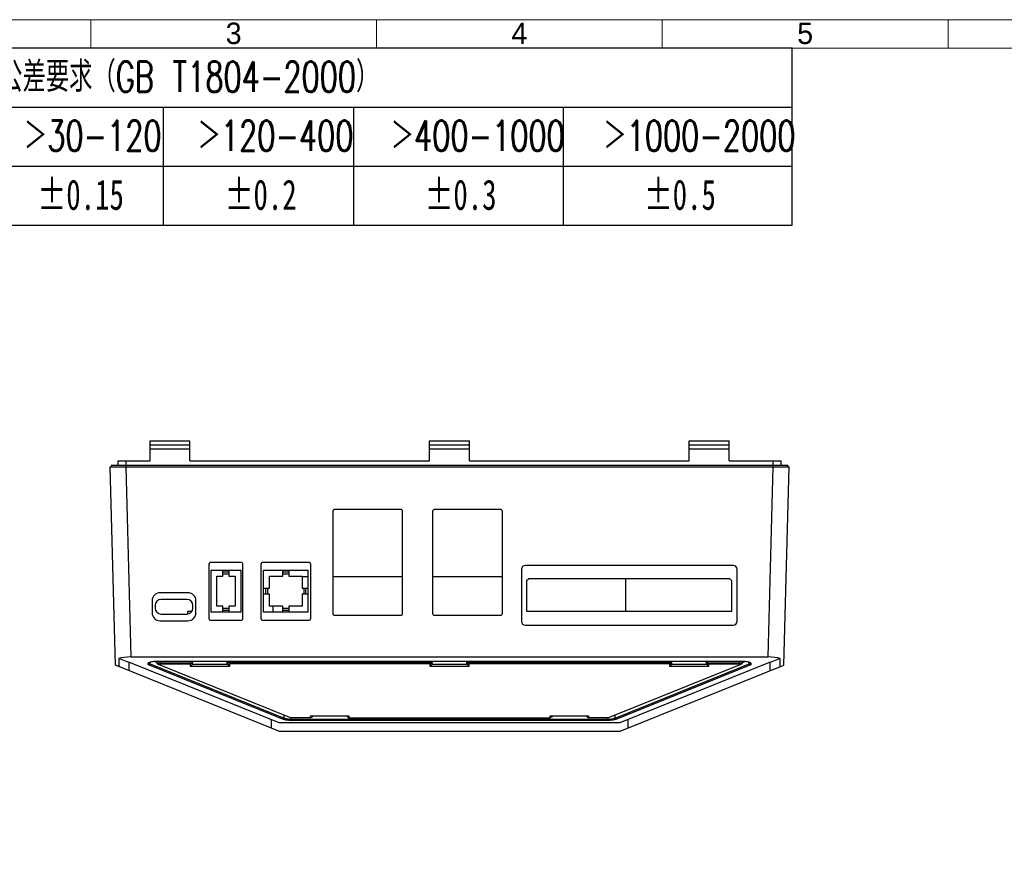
# Model space of a CAD drawing. Header units: millimetres. Extents: x 2672 to 3854, y 1493 to 2329.
# Tile 5 of 13: x 2919 to 3165, y 2077 to 2291. Entities that reach past the tile are written whole.
import ezdxf

# ---------------------------------------------------------------- set-up
doc = ezdxf.new("R2010")
doc.units = ezdxf.units.MM
doc.linetypes.add('CENTERLINE', pattern=[30, 12, -1.5, 3, -1.5, 12])
doc.linetypes.add('SLD-实线', pattern=[0])
doc.layers.add('框', color=1, linetype='CENTERLINE', lineweight=5)
doc.layers.add('蓝色线', color=5, linetype='SLD-实线')
doc.styles.add('SLDTEXTSTYLE6', font='TXT', dxfattribs={"width": 0.7, "bigfont": 'bigfont'})
doc.styles.add('SLDTEXTSTYLE7', font='TXT', dxfattribs={"width": 0.7})
doc.styles.get("Standard").update_dxf_attribs({"font": 'arial.ttf'})

# ---------------------------------------------------------------- blocks, each defined once
blk = doc.blocks.new('SW_TABLEANNOTATION_0')
at = {"layer": '蓝色线', "color": 0}
for p, q in [((95.591, 0), (0, 0)), ((95.591, -12.385), (95.591, 0)), ((0, -4.128), (95.591, -4.128)), ((51.578, -4.128), (51.578, -12.385)), ((64.888, -4.128), (64.888, -12.385)), ((79.559, -4.128), (79.559, -12.385)), ((0, -8.257), (95.591, -8.257)), ((0, -12.385), (95.591, -12.385))]:
    blk.add_line(p, q, dxfattribs=at)
at = {"layer": '蓝色线', "color": 0, "attachment_point": 1}
for s, insert, char_height, style in [('未注线性尺寸公差要求（GB T1804-2000）', (30.319, -0.929), 2.11667, 'SLDTEXTSTYLE6'), ('＞30-120', (41.825, -5.057), 2.1167, 'SLDTEXTSTYLE6'), ('＞120-400', (53.982, -5.057), 2.1167, 'SLDTEXTSTYLE6'), ('＞400-1000', (67.5, -5.057), 2.1167, 'SLDTEXTSTYLE6'), ('＞1000-2000', (82.379, -5.057), 2.1167, 'SLDTEXTSTYLE6'), ('±0.15', (42.769, -9.185), 2.1167, 'SLDTEXTSTYLE7'), ('±0.2', (55.871, -9.185), 2.1167, 'SLDTEXTSTYLE7'), ('±0.3', (69.862, -9.185), 2.1167, 'SLDTEXTSTYLE7'), ('±0.5', (85.213, -9.185), 2.1167, 'SLDTEXTSTYLE7')]:
    blk.add_mtext(s, dxfattribs=dict(at, insert=insert, char_height=char_height, style=style))

msp = doc.modelspace()

# ---------------------------------------------------------------- linework, layer by layer
at = {"color": 7, "linetype": 'Continuous'}
for p, q in [((2951.176, 2180.696), (2951.176, 2185.696)), ((2951.176, 2185.696), (2961.176, 2185.696)), ((2951.176, 2184.696), (2961.176, 2184.696)), ((2961.176, 2180.696), (2961.176, 2185.696)), ((3021.176, 2180.696), (3021.176, 2185.696)), ((3021.176, 2185.696), (3031.176, 2185.696)), ((3021.176, 2184.696), (3031.176, 2184.696)), ((3031.176, 2180.696), (3031.176, 2185.696)), ((3086.176, 2185.696), (3096.176, 2185.696)), ((3086.176, 2180.696), (3086.176, 2185.696)), ((3086.176, 2184.696), (3096.176, 2184.696)), ((3096.176, 2180.696), (3096.176, 2185.696)), ((2951.176, 2183.696), (2961.176, 2183.696)), ((3021.176, 2183.696), (3031.176, 2183.696)), ((3086.176, 2183.696), (3096.176, 2183.696)), ((2941.476, 2179.496), (2941.476, 2179.196)), ((3110.876, 2179.496), (2941.476, 2179.496)), ((2943.176, 2179.496), (2943.176, 2180.696)), ((2943.176, 2180.696), (2951.176, 2180.696)), ((2945.175, 2179.196), (2945.175, 2180.696)), ((2961.176, 2180.696), (3021.176, 2180.696)), ((3031.176, 2180.696), (3086.176, 2180.696)), ((3096.176, 2180.696), (3109.176, 2180.696)), ((3107.178, 2179.196), (3107.178, 2180.696)), ((3109.176, 2179.496), (3109.176, 2180.696)), ((3110.876, 2179.496), (3110.876, 2179.196)), ((2942.486, 2129.496), (2941.184, 2179.196)), ((2941.184, 2179.196), (3111.169, 2179.196)), ((2946.43, 2131.571), (2945.183, 2179.196)), ((3105.923, 2131.571), (3107.17, 2179.196)), ((3109.867, 2129.496), (3111.169, 2179.196)), ((2996.926, 2167.996), (2996.926, 2142.496)), ((3013.926, 2168.496), (2997.426, 2168.496)), ((3014.426, 2142.496), (3014.426, 2167.996)), ((3021.926, 2167.996), (3021.926, 2142.496)), ((3038.926, 2168.496), (3022.426, 2168.496)), ((3039.426, 2142.496), (3039.426, 2167.996)), ((2973.926, 2155.246), (2966.426, 2155.246)), ((2990.926, 2155.246), (2979.426, 2155.246)), ((2965.926, 2154.746), (2965.926, 2141.246)), ((2966.376, 2153.296), (2966.376, 2142.746)), ((2966.376, 2153.296), (2973.976, 2153.296)), ((2969.426, 2151.796), (2969.426, 2153.296)), ((2970.926, 2152.796), (2969.426, 2152.796)), ((2970.926, 2153.296), (2970.926, 2151.796)), ((2973.976, 2142.746), (2973.976, 2153.296)), ((2974.426, 2141.246), (2974.426, 2154.746)), ((2978.926, 2154.746), (2978.926, 2141.246)), ((2979.626, 2142.746), (2979.626, 2153.296)), ((2979.626, 2153.296), (2990.726, 2153.296)), ((2984.426, 2151.796), (2984.426, 2153.296)), ((2985.926, 2152.796), (2984.426, 2152.796)), ((2985.926, 2153.296), (2985.926, 2151.796)), ((2990.726, 2153.296), (2990.726, 2142.746)), ((2991.426, 2141.246), (2991.426, 2154.746)), ((3044.176, 2153.496), (3044.176, 2140.496)), ((3097.176, 2154.496), (3045.176, 2154.496)), ((3098.176, 2140.496), (3098.176, 2153.496)), ((2967.876, 2144.246), (2967.876, 2151.796)), ((2967.876, 2151.796), (2969.426, 2151.796)), ((2970.926, 2152.296), (2969.426, 2152.296)), ((2970.926, 2151.796), (2972.476, 2151.796)), ((2972.476, 2151.796), (2972.476, 2144.246)), ((2981.126, 2148.771), (2981.126, 2151.796)), ((2981.126, 2151.796), (2984.426, 2151.796)), ((2985.926, 2152.296), (2984.426, 2152.296)), ((2985.926, 2151.796), (2989.226, 2151.796)), ((2989.226, 2151.796), (2989.226, 2148.771)), ((2990.726, 2151.596), (2989.226, 2151.596)), ((3014.426, 2151.596), (2996.926, 2151.596)), ((3039.426, 2151.596), (3021.926, 2151.596)), ((3045.984, 2151.096), (3045.476, 2150.588)), ((3045.476, 2150.588), (3045.476, 2142.996)), ((3096.369, 2151.096), (3045.984, 2151.096)), ((3070.326, 2142.996), (3070.326, 2151.096)), ((3096.876, 2150.588), (3096.369, 2151.096)), ((3096.876, 2142.996), (3096.876, 2150.588)), ((2960.676, 2147.646), (2953.676, 2147.646)), ((2979.626, 2148.771), (2981.126, 2148.771)), ((2980.126, 2148.771), (2980.126, 2147.271)), ((2980.626, 2148.771), (2980.626, 2147.271)), ((2989.226, 2148.771), (2990.726, 2148.771)), ((2989.726, 2147.271), (2989.726, 2148.771)), ((2990.226, 2147.271), (2990.226, 2148.771)), ((2951.676, 2145.646), (2951.676, 2142.646)), ((2960.396, 2145.975), (2953.956, 2145.975)), ((2962.676, 2142.646), (2962.676, 2145.646)), ((2981.126, 2147.271), (2979.626, 2147.271)), ((2981.126, 2144.246), (2981.126, 2147.271)), ((2989.226, 2147.271), (2989.226, 2144.246)), ((2990.726, 2147.271), (2989.226, 2147.271)), ((2952.456, 2144.475), (2952.456, 2143.815)), ((2960.676, 2142.36), (2960.676, 2142.996)), ((2960.677, 2142.996), (2961.641, 2142.996)), ((2961.896, 2143.815), (2961.896, 2144.475)), ((2973.976, 2142.746), (2966.376, 2142.746)), ((2969.426, 2144.246), (2967.876, 2144.246)), ((2969.426, 2142.746), (2969.426, 2144.246)), ((2969.426, 2143.746), (2970.926, 2143.746)), ((2969.426, 2143.246), (2970.926, 2143.246)), ((2970.926, 2144.246), (2970.926, 2142.746)), ((2972.476, 2144.246), (2970.926, 2144.246)), ((2990.726, 2142.746), (2979.626, 2142.746)), ((2984.426, 2144.246), (2981.126, 2144.246)), ((2982.026, 2142.746), (2982.026, 2144.246)), ((2984.426, 2142.746), (2984.426, 2144.246)), ((2984.426, 2143.746), (2985.926, 2143.746)), ((2984.426, 2143.246), (2985.926, 2143.246)), ((2985.926, 2144.246), (2985.926, 2142.746)), ((2989.226, 2144.246), (2985.926, 2144.246)), ((3045.476, 2142.996), (3096.876, 2142.996)), ((2953.676, 2140.646), (2960.676, 2140.646)), ((2953.956, 2142.315), (2960.396, 2142.315)), ((2966.426, 2140.746), (2973.926, 2140.746)), ((2979.426, 2140.746), (2990.926, 2140.746)), ((2997.426, 2141.996), (3013.926, 2141.996)), ((3022.426, 2141.996), (3038.926, 2141.996)), ((3045.176, 2139.496), (3097.176, 2139.496)), ((2945.886, 2130.187), (2943.36, 2131.205)), ((2945.886, 2130.235), (2945.886, 2128.125)), ((2983.544, 2115.058), (2945.886, 2130.235)), ((2946.43, 2131.571), (3105.923, 2131.571)), ((2950.868, 2130.132), (2950.758, 2130.071)), ((2951.176, 2129.816), (2951.271, 2130.261)), ((2952.887, 2130.155), (2952.236, 2130.417)), ((2952.835, 2130.447), (2952.922, 2129.955)), ((3099.278, 2130.456), (2953.075, 2130.456)), ((2953.41, 2130.105), (2953.746, 2130.135)), ((2953.689, 2130.456), (2953.746, 2130.135)), ((2953.746, 2130.135), (2953.746, 2129.886)), ((2953.746, 2130.135), (2961.52, 2130.135)), ((2961.52, 2130.135), (2961.322, 2129.886)), ((2961.52, 2130.135), (2961.839, 2130.457)), ((2961.839, 2129.836), (2961.839, 2130.457)), ((2961.839, 2129.836), (2961.86, 2130.456)), ((2970.514, 2129.836), (2970.493, 2130.456)), ((2970.514, 2130.457), (2970.514, 2129.836)), ((2970.514, 2130.457), (2970.833, 2130.135)), ((2971.031, 2129.886), (2970.833, 2130.135)), ((3021.52, 2130.135), (2970.833, 2130.135)), ((3021.52, 2130.135), (3021.322, 2129.886)), ((3021.52, 2130.135), (3021.839, 2130.457)), ((3021.839, 2129.836), (3021.839, 2130.457)), ((3021.839, 2129.836), (3021.86, 2130.456)), ((3030.514, 2129.836), (3030.493, 2130.456)), ((3030.514, 2130.457), (3030.833, 2130.135)), ((3030.514, 2130.457), (3030.514, 2129.836)), ((3081.52, 2130.135), (3030.833, 2130.135)), ((3031.031, 2129.886), (3030.833, 2130.135)), ((3106.467, 2130.235), (3068.809, 2115.058)), ((3081.52, 2130.135), (3081.322, 2129.886)), ((3081.52, 2130.135), (3081.839, 2130.457)), ((3081.839, 2129.836), (3081.839, 2130.457)), ((3081.839, 2129.836), (3081.86, 2130.456)), ((3090.514, 2129.836), (3090.493, 2130.456)), ((3090.514, 2130.457), (3090.833, 2130.135)), ((3090.514, 2130.457), (3090.514, 2129.836)), ((3090.833, 2130.135), (3098.607, 2130.135)), ((3091.031, 2129.886), (3090.833, 2130.135)), ((3098.664, 2130.456), (3098.607, 2130.135)), ((3098.607, 2130.135), (3098.607, 2129.886)), ((3098.607, 2130.135), (3098.948, 2130.105)), ((3099.518, 2130.447), (3099.431, 2129.955)), ((3099.466, 2130.155), (3100.116, 2130.417)), ((3101.177, 2129.816), (3101.082, 2130.261)), ((3108.993, 2131.205), (3106.467, 2130.187)), ((3106.467, 2128.125), (3106.467, 2130.235)), ((2983.426, 2112.996), (2942.486, 2129.496)), ((2950.758, 2130.071), (2950.718, 2130.043)), ((2951.176, 2129.816), (2950.948, 2129.566)), ((2950.948, 2129.566), (2984.495, 2116.046)), ((2951.176, 2129.816), (2984.723, 2116.296)), ((2952.929, 2129.942), (2952.922, 2129.955)), ((2952.936, 2129.934), (2952.979, 2129.899)), ((2952.979, 2129.899), (2953.213, 2129.703)), ((2953.202, 2130.073), (2953.41, 2130.105)), ((2953.281, 2129.666), (2953.214, 2129.704)), ((2986.201, 2116.398), (2953.281, 2129.666)), ((2953.746, 2129.886), (2961.322, 2129.886)), ((2961.322, 2129.22), (2961.322, 2129.886)), ((2961.701, 2129.696), (2961.322, 2129.22)), ((2971.031, 2129.22), (2961.322, 2129.22)), ((2961.839, 2129.836), (2961.701, 2129.696)), ((2970.652, 2129.696), (2961.701, 2129.696)), ((2970.652, 2129.696), (2970.514, 2129.836)), ((2970.652, 2129.696), (2971.031, 2129.22)), ((2971.031, 2129.886), (2971.031, 2129.22)), ((3021.322, 2129.886), (2971.031, 2129.886)), ((3021.322, 2129.22), (3021.322, 2129.886)), ((3021.701, 2129.696), (3021.322, 2129.22)), ((3031.031, 2129.22), (3021.322, 2129.22)), ((3021.839, 2129.836), (3021.701, 2129.696)), ((3030.652, 2129.696), (3021.701, 2129.696)), ((3030.652, 2129.696), (3030.514, 2129.836)), ((3030.652, 2129.696), (3031.031, 2129.22)), ((3081.322, 2129.886), (3031.031, 2129.886)), ((3031.031, 2129.886), (3031.031, 2129.22)), ((3099.072, 2129.666), (3066.152, 2116.398)), ((3067.63, 2116.296), (3101.177, 2129.816)), ((3067.858, 2116.046), (3101.404, 2129.566)), ((3068.926, 2112.996), (3109.867, 2129.496)), ((3081.322, 2129.22), (3081.322, 2129.886)), ((3081.701, 2129.696), (3081.322, 2129.22)), ((3091.031, 2129.22), (3081.322, 2129.22)), ((3081.839, 2129.836), (3081.701, 2129.696)), ((3090.652, 2129.696), (3081.701, 2129.696)), ((3090.652, 2129.696), (3090.514, 2129.836)), ((3090.652, 2129.696), (3091.031, 2129.22)), ((3091.031, 2129.886), (3098.607, 2129.886)), ((3091.031, 2129.886), (3091.031, 2129.22)), ((3099.139, 2129.704), (3099.072, 2129.666)), ((3099.14, 2129.703), (3099.373, 2129.898)), ((3099.159, 2129.725), (3099.14, 2129.703)), ((3099.373, 2129.898), (3099.416, 2129.934)), ((3099.431, 2129.955), (3099.416, 2129.935)), ((3101.177, 2129.816), (3101.404, 2129.566)), ((2981.541, 2115.865), (2981.541, 2113.755)), ((2984.723, 2116.296), (2984.495, 2116.046)), ((2984.723, 2116.296), (2984.737, 2116.988)), ((2986.529, 2116.009), (2986.535, 2116.333)), ((2986.529, 2116.009), (2986.529, 2115.761)), ((2986.529, 2116.009), (3065.824, 2116.009)), ((2986.529, 2115.761), (3065.824, 2115.761)), ((2991.372, 2116.33), (2986.697, 2116.33)), ((2991.372, 2116.33), (2991.372, 2116.878)), ((2991.372, 2116.878), (3000.981, 2116.878)), ((2991.372, 2116.33), (2991.657, 2116.526)), ((2991.889, 2116.74), (2991.657, 2116.526)), ((2991.889, 2116.74), (2991.889, 2116.878)), ((3000.464, 2116.878), (3000.464, 2116.74)), ((3000.696, 2116.526), (3000.464, 2116.74)), ((3000.696, 2116.526), (3000.981, 2116.33)), ((3000.981, 2116.878), (3000.981, 2116.33)), ((3000.981, 2116.33), (3051.372, 2116.33)), ((3051.372, 2116.878), (3060.981, 2116.878)), ((3051.372, 2116.33), (3051.372, 2116.878)), ((3051.372, 2116.33), (3051.657, 2116.526)), ((3051.889, 2116.74), (3051.657, 2116.526)), ((3051.889, 2116.74), (3051.889, 2116.878)), ((3060.464, 2116.878), (3060.464, 2116.74)), ((3060.696, 2116.526), (3060.464, 2116.74)), ((3060.696, 2116.526), (3060.981, 2116.33)), ((3060.981, 2116.878), (3060.981, 2116.33)), ((3065.656, 2116.33), (3060.981, 2116.33)), ((3065.824, 2116.009), (3065.818, 2116.333)), ((3065.824, 2116.009), (3065.824, 2115.761)), ((3067.63, 2116.296), (3067.616, 2116.988)), ((3067.63, 2116.296), (3067.858, 2116.046)), ((3070.812, 2115.865), (3070.812, 2113.755)), ((2983.426, 2112.996), (3068.926, 2112.996)), ((3068.809, 2115.058), (2983.544, 2115.058))]:
    msp.add_line(p, q, dxfattribs=at)
for centre, radius, start, end in [((2997.426, 2167.996), 0.5, 90, 180), ((3013.926, 2167.996), 0.5, 0, 90), ((3022.426, 2167.996), 0.5, 90, 180), ((3038.926, 2167.996), 0.5, 0, 90), ((2966.426, 2154.746), 0.5, 90, 180), ((2973.926, 2154.746), 0.5, 0, 90), ((2979.426, 2154.746), 0.5, 90, 180), ((2990.926, 2154.746), 0.5, 0, 90), ((3045.176, 2153.496), 1, 90, 180), ((3097.176, 2153.496), 1, 0, 90), ((2953.676, 2145.646), 2, 90, 180), ((2960.676, 2145.646), 2, 0, 90), ((2953.956, 2144.475), 1.5, 90, 180), ((2960.396, 2144.475), 1.5, 0, 90), ((2953.676, 2142.646), 2, 180, 270), ((2953.956, 2143.815), 1.5, 180, 270), ((2960.396, 2143.815), 1.5, 270, 0), ((2960.676, 2142.646), 2, 270, 0), ((2997.426, 2142.496), 0.5, 180, 270), ((3013.926, 2142.496), 0.5, 270, 0), ((3022.426, 2142.496), 0.5, 180, 270), ((3038.926, 2142.496), 0.5, 270, 0), ((2966.426, 2141.246), 0.5, 180, 270), ((2973.926, 2141.246), 0.5, 270, 0), ((2979.426, 2141.246), 0.5, 180, 270), ((2990.926, 2141.246), 0.5, 270, 0), ((3045.176, 2140.496), 1, 180, 270), ((3097.176, 2140.496), 1, 270, 0), ((2953.049, 2121.271), 9.185, 89.83718, 90.90881), ((3099.302, 2121.221), 9.234, 89.08414, 90.14663)]:
    msp.add_arc(centre, radius, start, end, dxfattribs=at)
for centre, major_axis, ratio, start_param, end_param in [((2946.459, 2130.56), (4.001, -0.008), 0.2528257, 1.5786012, 2.457231), ((2942.486, 2282.302), (-9.115, 477.746), 0.0044297, -4.3906787, -4.3860872), ((3105.894, 2130.56), (4.001, 0.008), 0.2528257, 0.6843616, 1.5629915), ((3109.867, 2282.302), (9.115, 477.746), 0.0044297, -1.8970981, -1.8925066)]:
    msp.add_ellipse(centre, major_axis=major_axis, ratio=ratio, start_param=start_param, end_param=end_param, dxfattribs=at)
for points, knots in [([(2951.117, 2130.226), (2951.094, 2130.219), (2951.009, 2130.191), (2950.926, 2130.159), (2950.868, 2130.132)], [0, 0, 0, 0, 0.273557, 1, 1, 1, 1]), ([(2952.903, 2130.455), (2952.57, 2130.449), (2951.969, 2130.409), (2951.373, 2130.305), (2951.117, 2130.226)], [0, 0, 0, 0, 0.5538436, 1, 1, 1, 1]), ([(3101.223, 2130.23), (3100.964, 2130.309), (3100.372, 2130.411), (3099.776, 2130.449), (3099.449, 2130.454)], [0, 0, 0, 0, 0.4533917, 1, 1, 1, 1]), ([(3101.483, 2130.132), (3101.465, 2130.141), (3101.38, 2130.179), (3101.292, 2130.209), (3101.223, 2130.23)], [0, 0, 0, 0, 0.2250139, 1, 1, 1, 1]), ([(3101.636, 2130.042), (3101.626, 2130.05), (3101.577, 2130.084), (3101.525, 2130.112), (3101.483, 2130.132)], [0, 0, 0, 0, 0.2236253, 1, 1, 1, 1]), ([(2950.718, 2130.043), (2950.666, 2130.003), (2950.56, 2129.894), (2950.636, 2129.763), (2950.678, 2129.722)], [0, 0, 0, 0, 0.5273514, 1, 1, 1, 1]), ([(2950.678, 2129.722), (2950.694, 2129.707), (2950.775, 2129.641), (2950.871, 2129.596), (2950.948, 2129.566)], [0, 0, 0, 0, 0.2079843, 1, 1, 1, 1]), ([(2950.871, 2130.102), (2950.863, 2130.063), (2950.883, 2130), (2950.923, 2129.96), (2950.935, 2129.949)], [0, 0, 0, 0, 0.7040191, 1, 1, 1, 1]), ([(2950.935, 2129.949), (2950.949, 2129.936), (2951.023, 2129.881), (2951.108, 2129.843), (2951.176, 2129.816)], [0, 0, 0, 0, 0.2044888, 1, 1, 1, 1]), ([(2952.922, 2129.955), (2952.917, 2129.985), (2953.05, 2130.043), (2953.13, 2130.059), (2953.202, 2130.073)], [0, 0, 0, 0, 0.2901169, 1, 1, 1, 1]), ([(2953.213, 2129.703), (2953.202, 2129.713), (2953.181, 2129.737), (2953.201, 2129.786), (2953.255, 2129.816), (2953.299, 2129.832), (2953.325, 2129.839)], [0, 0, 0, 0, 0.1962756, 0.367161, 0.6253212, 1, 1, 1, 1]), ([(2953.325, 2129.839), (2953.354, 2129.847), (2953.493, 2129.878), (2953.635, 2129.887), (2953.746, 2129.886)], [0, 0, 0, 0, 0.2119518, 1, 1, 1, 1]), ([(3098.607, 2129.886), (3098.685, 2129.886), (3098.836, 2129.874), (3099, 2129.861), (3099.187, 2129.775), (3099.159, 2129.725)], [0, 0, 0, 0, 0.3915956, 0.7129216, 1, 1, 1, 1]), ([(3098.948, 2130.105), (3099.069, 2130.09), (3099.23, 2130.059), (3099.385, 2130.012), (3099.433, 2129.971), (3099.431, 2129.955)], [0, 0, 0, 0, 0.7078346, 0.9071794, 1, 1, 1, 1]), ([(3101.177, 2129.816), (3101.225, 2129.835), (3101.324, 2129.881), (3101.455, 2129.96), (3101.49, 2130.063), (3101.482, 2130.102)], [0, 0, 0, 0, 0.3531299, 0.7354055, 1, 1, 1, 1]), ([(3101.404, 2129.566), (3101.434, 2129.577), (3101.531, 2129.619), (3101.626, 2129.674), (3101.679, 2129.726)], [0, 0, 0, 0, 0.2977476, 1, 1, 1, 1]), ([(3101.679, 2129.726), (3101.72, 2129.767), (3101.79, 2129.898), (3101.687, 2130.004), (3101.636, 2130.042)], [0, 0, 0, 0, 0.4737266, 1, 1, 1, 1]), ([(2984.495, 2116.046), (2984.62, 2115.994), (2984.916, 2115.911), (2985.593, 2115.791), (2986.147, 2115.76), (2986.529, 2115.761)], [0, 0, 0, 0, 0.1966636, 0.4453105, 1, 1, 1, 1]), ([(2984.723, 2116.296), (2984.803, 2116.26), (2985.22, 2116.107), (2985.666, 2116.049), (2986.021, 2116.026)], [0, 0, 0, 0, 0.1977986, 1, 1, 1, 1]), ([(2986.697, 2116.33), (2986.648, 2116.33), (2986.481, 2116.336), (2986.31, 2116.354), (2986.201, 2116.398)], [0, 0, 0, 0, 0.2933122, 1, 1, 1, 1]), ([(3066.152, 2116.398), (3066.122, 2116.386), (3065.96, 2116.341), (3065.791, 2116.33), (3065.656, 2116.33)], [0, 0, 0, 0, 0.1923759, 1, 1, 1, 1]), ([(3065.824, 2115.761), (3066.215, 2115.76), (3066.9, 2115.805), (3067.584, 2115.933), (3067.858, 2116.046)], [0, 0, 0, 0, 0.568948, 1, 1, 1, 1]), ([(3066.351, 2116.027), (3066.48, 2116.036), (3066.914, 2116.081), (3067.349, 2116.172), (3067.63, 2116.296)], [0, 0, 0, 0, 0.2960459, 1, 1, 1, 1])]:
    msp.add_open_spline(points, degree=3, knots=knots, dxfattribs=at)
for points in [[(2986.021, 2116.026), (2986.19, 2116.015), (2986.359, 2116.01), (2986.529, 2116.009)], [(3065.824, 2116.009), (3066, 2116.011), (3066.176, 2116.015), (3066.351, 2116.027)]]:
    msp.add_open_spline(points, degree=3, dxfattribs=at)
at = {"layer": '框', "color": 1, "linetype": 'Continuous', "lineweight": 15}
for p, q in [((2936.337, 2283.916), (2936.337, 2291.071)), ((3007.887, 2283.916), (3007.887, 2291.071)), ((3079.438, 2283.916), (3079.438, 2291.071)), ((3150.988, 2283.916), (3150.988, 2291.071))]:
    msp.add_line(p, q, dxfattribs=at)
for points in [[(2762.827, 1539.792), (3825.35, 1539.792), (3825.35, 2291.071), (2762.827, 2291.071)], [(2769.982, 1546.947), (3818.195, 1546.947), (3818.195, 2283.916), (2769.982, 2283.916)]]:
    msp.add_lwpolyline(points, close=True, dxfattribs=at)

# ---------------------------------------------------------------- block references
at = {"layer": '蓝色线', "xscale": 3.577518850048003, "yscale": 3.577518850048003, "zscale": 3.577518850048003}
msp.add_blockref('SW_TABLEANNOTATION_0', (2769.982, 2283.916), dxfattribs=at)

# ---------------------------------------------------------------- texts
at = {"layer": '框', "color": 1, "linetype": 'Continuous', "lineweight": 15, "char_height": 5.36628, "width": 2.77007, "attachment_point": 1}
for s, insert in [('{\\fﾷￂￋￎ_GB2312|b0|i0|c134|p49;3}', (2970.118, 2290.341)), ('{\\fﾷￂￋￎ_GB2312|b0|i0|c134|p49;4}', (3041.668, 2290.341)), ('{\\fﾷￂￋￎ_GB2312|b0|i0|c134|p49;5}', (3113.218, 2290.341))]:
    msp.add_mtext(s, dxfattribs=dict(at, insert=insert))

doc.saveas('drawing.dxf')
